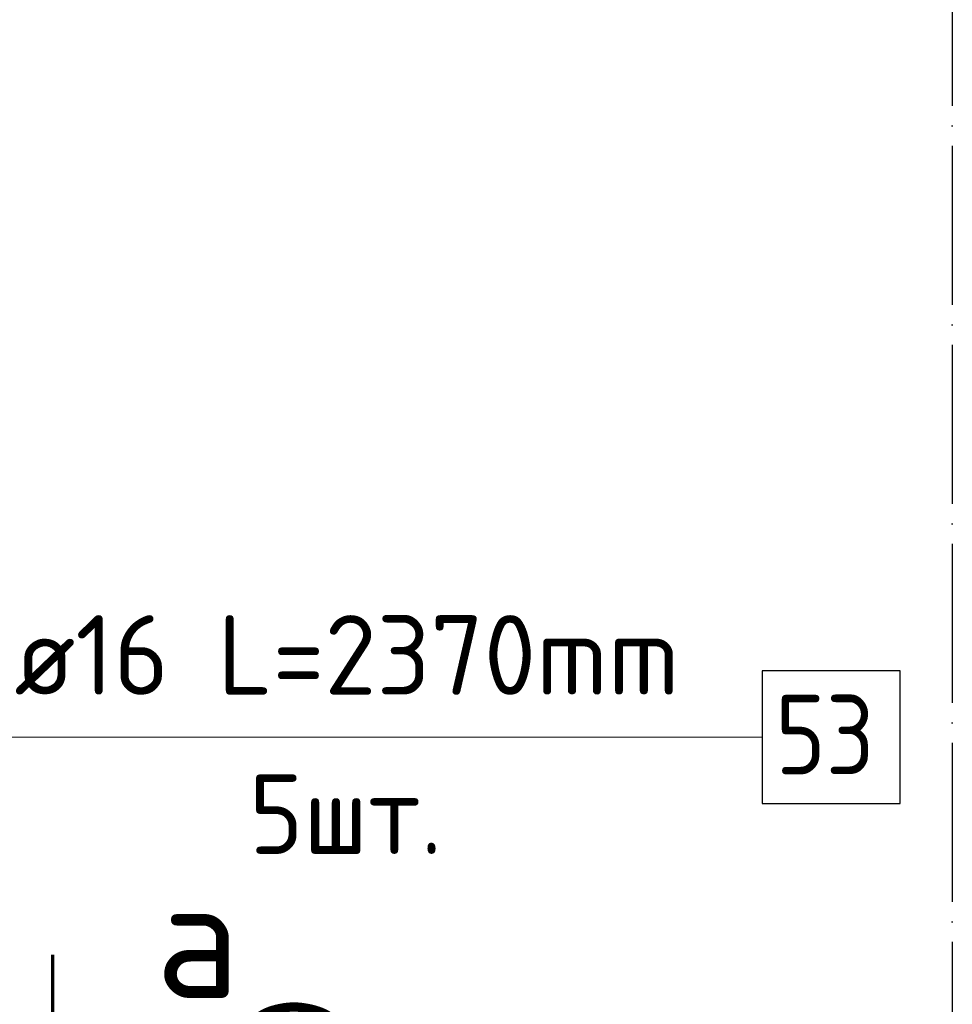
# Model space of a CAD drawing. Header units: millimetres. Extents: x 123094 to 184385, y 26948 to 48500.
# Tile 6 of 104: x 126255 to 128600, y 31680 to 34154. Entities that reach past the tile are written whole.
import ezdxf

# ---------------------------------------------------------------- set-up
doc = ezdxf.new("R2010")
doc.units = ezdxf.units.MM
doc.header["$PDMODE"] = 65
doc.linetypes.add('______11', pattern=[500, 400, -50, 0, -50])
doc.linetypes.add('______5', pattern=[1100, 800, -100, 100, -100])
for name, color, linetype, lineweight in [('Standard', 7, 'Continuous', 25), ('Арм.стержн. Выпуски', 180, 'Continuous', 35), ('Размерная линия_ общее', 7, 'Continuous', 13)]:
    doc.layers.add(name, color=color, linetype=linetype, lineweight=lineweight)
doc.layers.add('Осевая линия_ общее', color=7, linetype='______5', lineweight=13, true_color=0xa0a0a0)
doc.styles.add('ISOCPEUR', font='ISOCPEUR')
doc.dimstyles.new('DIMSTYLE_5', dxfattribs={"dimtxt": 220, "dimasz": 250, "dimexe": 0, "dimexo": 0, "dimgap": 110, "dimtad": 2, "dimdec": 0, "dimrnd": 5, "dimzin": 12, "dimdsep": 46, "dimtxsty": 'ISOCPEUR', "dimblk1": 'ALL_ML_STRICH', "dimblk2": 'ALL_ML_STRICH', "dimsah": 1, "dimcen": 0, "dimclrd": 7, "dimclre": 256, "dimclrt": 7, "dimadec": 0, "dimazin": 0, "dimtfac": 1, "dimtdec": 0, "dimtix": 1, "dimtmove": 2, "dimatfit": 3, "dimfxl": 0, "dimtvp": 1.2, "dimtzin": 0, "dimlwd": 0, "dimlwe": -3, "dimarcsym": 0})

# ---------------------------------------------------------------- blocks, each defined once
blk = doc.blocks.new('ALL_ML_STRICH')
at = {"color": 0, "linetype": 'ByBlock', "lineweight": -2}
for p, q in [((0, -0.5), (0, 0.5)), ((-0.3, -0.3), (0.3, 0.3)), ((-1, 0), (0.5, 0))]:
    blk.add_line(p, q, dxfattribs=at)
blk = doc.blocks.new('*D267')
at = {"layer": 'DEFPOINTS', "color": 7, "linetype": 'Continuous', "lineweight": 13, "transparency": 33554687}
for p in [(127365.5, 31155), (127370.5, 31045), (127425.8, 31045)]:
    blk.add_point(p, dxfattribs=at)
at = {"layer": 'Размерная линия_ общее', "color": 253, "linetype": 'Continuous', "lineweight": -2, "true_color": 0xa0a0a0, "transparency": 33554687}
for p, q in [((127385.5, 31155), (127425.8, 31155)), ((127390.5, 31045), (127425.8, 31045))]:
    blk.add_line(p, q, dxfattribs=at)
at = {"layer": 'Размерная линия_ общее', "color": 7, "linetype": 'Continuous', "lineweight": -2, "transparency": 33554687}
blk.add_line((127425.8, 31045), (127425.8, 31155), dxfattribs=at)
at = {"layer": 'Размерная линия_ общее', "color": 7, "linetype": 'Continuous', "lineweight": 13, "transparency": 33554687, "xscale": 250, "yscale": 250, "zscale": 250}
for p, rotation in [((127425.8, 31045), 270), ((127425.8, 31155), 90)]:
    blk.add_blockref('ALL_ML_STRICH', p, dxfattribs=dict(at, rotation=rotation))
at = {"layer": 'Размерная линия_ общее', "color": 7, "linetype": 'Continuous', "lineweight": 13, "transparency": 33554687, "insert": (126946, 31515.2), "char_height": 220, "width": 660, "attachment_point": 5, "rotation": 90, "style": 'ISOCPEUR'}
blk.add_mtext('\\A1;{110}', dxfattribs=at)

msp = doc.modelspace()

# ---------------------------------------------------------------- linework, layer by layer
at = {"layer": 'Standard', "color": 7, "linetype": 'Continuous', "lineweight": 70, "transparency": 33554687}
msp.add_line((126338.9, 31402.2), (126338.9, 31804.2), dxfattribs=at)
at = {"layer": 'Арм.стержн. Выпуски', "color": 7, "linetype": 'Continuous', "lineweight": 13, "transparency": 33554687}
msp.add_line((126221.9, 32351.3), (128121.9, 32351.3), dxfattribs=at)
at = {"layer": 'Арм.стержн. Выпуски', "color": 7, "linetype": 'Continuous', "lineweight": 25, "transparency": 33554687}
msp.add_lwpolyline([(128121.9, 32184.6), (128468.6, 32184.6), (128468.6, 32518), (128121.9, 32518), (128121.9, 32184.6)], dxfattribs=at)
at = {"layer": 'Осевая линия_ общее', "color": 253, "linetype": '______11', "lineweight": -3, "true_color": 0xa0a0a0, "transparency": 33554687}
msp.add_line((128600, 46340), (128600, 27662.1), dxfattribs=at)

# ---------------------------------------------------------------- texts
at = {"layer": 'Standard', "color": 7, "linetype": 'Continuous', "lineweight": 13, "transparency": 33554687, "insert": (126597.1, 31696.1), "char_height": 300, "width": 360, "attachment_point": 7, "style": 'ISOCPEUR'}
msp.add_mtext('\\A1;{\\fISOCPEUR|i0|b0;\\H300.000000;\\W1.000000;\\C7;а}\\P', dxfattribs=at)
at = {"layer": 'Арм.стержн. Выпуски', "color": 7, "linetype": 'Continuous', "lineweight": 25, "transparency": 33554687, "char_height": 200, "attachment_point": 7, "style": 'ISOCPEUR'}
for s, insert, width in [('\\W0.96;ø16 L=2370mm ', (126241.9, 32458), 1955.018), ('\\W0.87;53', (128155.2, 32258), 367.208), ('\\W0.94;5шт. ', (126831.9, 32058), 774.191)]:
    msp.add_mtext(s, dxfattribs=dict(at, insert=insert, width=width))

# ---------------------------------------------------------------- dimensions: what is measured, and where the dimension line sits
at = {"layer": 'Размерная линия_ общее', "color": 7, "linetype": 'Continuous', "lineweight": 13, "transparency": 33554687}
dim = msp.add_linear_dim(base=(127425.8, 31155), p1=(127390.5, 31045), p2=(127385.5, 31155), angle=90, dimstyle='DIMSTYLE_5', override={"dimpost": '<>', "dimclrd": 7, "dimclre": 253, "dimclrt": 7, "dimlwd": 0, "dimlwe": 65533}, dxfattribs=at)
dim.commit()
dim.dimension.update_dxf_attribs({"geometry": '*D267', "text_midpoint": (126946, 31515.2), "dimtype": 160})

doc.saveas('drawing.dxf')
